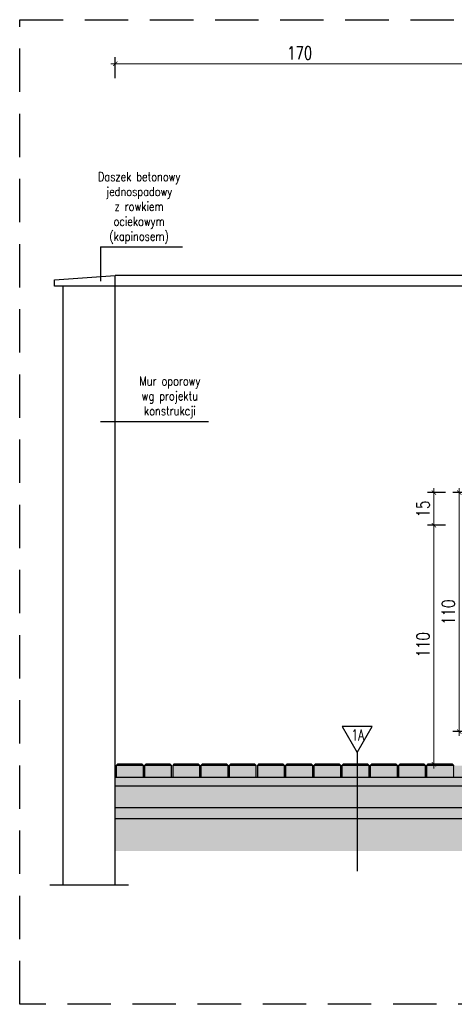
# Model space of a CAD drawing. Header units: millimetres. Extents: x 31969 to 285678, y -69766 to -1123.
# Tile 26 of 174: x 139363 to 139564, y -19240 to -18787. Entities that reach past the tile are written whole.
import ezdxf
from ezdxf.enums import TextEntityAlignment as Align
from ezdxf.lldxf.tags import DXFTag

# ---------------------------------------------------------------- set-up
doc = ezdxf.new("R2010")
doc.units = ezdxf.units.MM
doc.linetypes.add('ACAD_ISO03W100', pattern=[30, 12, -18])
doc.linetypes.add('HIDDEN', pattern=[0.375, 0.25, -0.125])
for name, color, linetype in [('a-balustrada i pochwyt', 1, 'Continuous'), ('a-opis 2', 1, 'Continuous'), ('a-przekrój 1', 3, 'Continuous'), ('a-przekrój 2', 251, 'Continuous'), ('a-przekrój 4', 118, 'Continuous'), ('a-przekrój 5', 5, 'Continuous'), ('a-przerywana', 250, 'HIDDEN'), ('a-widokowa', 3, 'Continuous'), ('a-wymiary', 11, 'Continuous')]:
    doc.layers.add(name, color=color, linetype=linetype)
doc.styles.add('RS01507', font='romans.shx', dxfattribs={"width": 0.7, "height": 0.15})
doc.styles.add('WYMIAR', font='romans.shx', dxfattribs={"width": 0.8})
doc.styles.add('WYMIARY', font='simplex.shx', dxfattribs={"width": 0.75})
tags = doc.linetypes.add('DASHED2', pattern=[0.375, 0.25, -0.125]).pattern_tags.tags
tags[6:7] = [DXFTag(74, 4), DXFTag(75, 0), DXFTag(340, '0'), DXFTag(46, 1.0), DXFTag(50, 0.0), DXFTag(44, 0.0), DXFTag(45, 0.0)]
tags[4:5] = [DXFTag(74, 4), DXFTag(75, 0), DXFTag(340, '0'), DXFTag(46, 1.0), DXFTag(50, 0.0), DXFTag(44, 0.0), DXFTag(45, 0.0)]
doc.dimstyles.new('MAREK50', dxfattribs={"dimtxt": 12.5, "dimasz": 5, "dimexe": 3, "dimexo": 2, "dimgap": 3.5, "dimtad": 1, "dimdec": 1, "dimdsep": 46, "dimtxsty": 'WYMIARY', "dimblk1": 'ARCHTICK', "dimblk2": 'ARCHTICK', "dimsah": 1, "dimcen": 2.5, "dimdle": 5, "dimadec": 0, "dimazin": 0, "dimtfac": 1, "dimtdec": 1, "dimtmove": 1, "dimatfit": 3, "dimldrblk": 'ARCHTICK', "dimfxl": 1, "dimtolj": 1, "dimtzin": 0, "dimarcsym": 0})
pattern_1 = [(45, (-1473.05335, -425.02975), (-0.1683798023, 0.5051394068), [0, -0.47625])]

# ---------------------------------------------------------------- blocks, each defined once
blk = doc.blocks.new('_ARCHTICK')
at = {"color": 0, "linetype": 'ByBlock', "const_width": 0.15}
blk.add_lwpolyline([(-0.5, -0.5), (0.5, 0.5)], dxfattribs=at)
blk = doc.blocks.new('*D259')
at = {"layer": 'a-wymiary', "color": 0, "lineweight": -2, "ltscale": 100}
blk.add_line((139570.16, -19004.26), (139562.92, -19004.26), dxfattribs=at)
at = {"layer": 'a-wymiary', "color": 0, "lineweight": 0, "ltscale": 100}
blk.add_line((139565.92, -19116.26), (139565.92, -19002.26), dxfattribs=at)
at = {"layer": 'a-wymiary', "color": 0, "linetype": 'ACAD_ISO03W100', "lineweight": -2, "ltscale": 100}
blk.add_line((139570.16, -19114.26), (139562.92, -19114.26), dxfattribs=at)
at = {"layer": 'DEFPOINTS', "color": 0, "ltscale": 100}
for p in [(139565.92, -19004.26), (139572.16, -19004.26), (139572.16, -19114.26)]:
    blk.add_point(p, dxfattribs=at)
at = {"layer": 'a-wymiary', "color": 0, "lineweight": 0, "ltscale": 100, "xscale": 2, "yscale": 2, "zscale": 2}
for p, rotation in [((139565.92, -19004.26), 90), ((139565.92, -19114.26), 270)]:
    blk.add_blockref('_ARCHTICK', p, dxfattribs=dict(at, rotation=rotation))
at = {"layer": 'a-wymiary', "color": 0, "ltscale": 100, "insert": (139560.92, -19059.26), "char_height": 6, "attachment_point": 5, "rotation": 90, "style": 'WYMIARY'}
blk.add_mtext('\\A1;110', dxfattribs=at)
blk = doc.blocks.new('*D261')
at = {"layer": 'a-wymiary', "color": 0, "lineweight": -2, "ltscale": 100}
blk.add_line((139559.53, -19019.26), (139551.25, -19019.26), dxfattribs=at)
at = {"layer": 'a-wymiary', "color": 0, "lineweight": 0, "ltscale": 100}
blk.add_line((139554.25, -19131.26), (139554.25, -19017.26), dxfattribs=at)
at = {"layer": 'a-wymiary', "color": 0, "linetype": 'ACAD_ISO03W100', "lineweight": -2, "ltscale": 100}
blk.add_line((139559.53, -19129.26), (139551.25, -19129.26), dxfattribs=at)
at = {"layer": 'DEFPOINTS', "color": 0, "ltscale": 100}
for p in [(139554.25, -19019.26), (139561.53, -19019.26), (139561.53, -19129.26)]:
    blk.add_point(p, dxfattribs=at)
at = {"layer": 'a-wymiary', "color": 0, "lineweight": 0, "ltscale": 100, "xscale": 2, "yscale": 2, "zscale": 2}
for p, rotation in [((139554.25, -19019.26), 90), ((139554.25, -19129.26), 270)]:
    blk.add_blockref('_ARCHTICK', p, dxfattribs=dict(at, rotation=rotation))
at = {"layer": 'a-wymiary', "color": 0, "ltscale": 100, "insert": (139549.25, -19074.26), "char_height": 6, "attachment_point": 5, "rotation": 90, "style": 'WYMIARY'}
blk.add_mtext('\\A1;110', dxfattribs=at)
blk = doc.blocks.new('*D262')
at = {"layer": 'a-wymiary', "color": 0, "lineweight": -2, "ltscale": 100}
blk.add_line((139559.53, -19004.26), (139551.25, -19004.26), dxfattribs=at)
at = {"layer": 'a-wymiary', "color": 0, "lineweight": 0, "ltscale": 100}
blk.add_line((139554.25, -19021.26), (139554.25, -19002.26), dxfattribs=at)
at = {"layer": 'a-wymiary', "color": 0, "linetype": 'ACAD_ISO03W100', "lineweight": -2, "ltscale": 100}
blk.add_line((139559.53, -19019.26), (139551.25, -19019.26), dxfattribs=at)
at = {"layer": 'DEFPOINTS', "color": 0, "ltscale": 100}
for p in [(139554.25, -19004.26), (139561.53, -19004.26), (139561.53, -19019.26)]:
    blk.add_point(p, dxfattribs=at)
at = {"layer": 'a-wymiary', "color": 0, "lineweight": 0, "ltscale": 100, "xscale": 2, "yscale": 2, "zscale": 2}
for p, rotation in [((139554.25, -19004.26), 90), ((139554.25, -19019.26), 270)]:
    blk.add_blockref('_ARCHTICK', p, dxfattribs=dict(at, rotation=rotation))
at = {"layer": 'a-wymiary', "color": 0, "ltscale": 100, "insert": (139549.25, -19011.76), "char_height": 6, "attachment_point": 5, "rotation": 90, "style": 'WYMIARY'}
blk.add_mtext('\\A1;15', dxfattribs=at)
blk = doc.blocks.new('*D281')
at = {"layer": 'a-wymiary', "color": 0, "lineweight": -2, "ltscale": 100}
blk.add_line((139407.4, -18813.45), (139407.4, -18803.83), dxfattribs=at)
at = {"layer": 'a-wymiary', "color": 0, "linetype": 'ACAD_ISO03W100', "lineweight": -2, "ltscale": 100}
blk.add_line((139577.4, -18813.45), (139577.4, -18803.83), dxfattribs=at)
at = {"layer": 'a-wymiary', "color": 0, "lineweight": 0, "ltscale": 100}
blk.add_line((139579.4, -18806.83), (139405.4, -18806.83), dxfattribs=at)
at = {"layer": 'DEFPOINTS', "color": 0, "ltscale": 100}
for p in [(139407.4, -18806.83), (139407.4, -18815.45), (139577.4, -18815.45)]:
    blk.add_point(p, dxfattribs=at)
at = {"layer": 'a-wymiary', "color": 0, "lineweight": 0, "ltscale": 100, "xscale": 2, "yscale": 2, "zscale": 2, "rotation": 180}
blk.add_blockref('_ARCHTICK', (139407.4, -18806.83), dxfattribs=at)
at = {"layer": 'a-wymiary', "color": 0, "lineweight": 0, "ltscale": 100, "xscale": 2, "yscale": 2, "zscale": 2}
blk.add_blockref('_ARCHTICK', (139577.4, -18806.83), dxfattribs=at)
at = {"layer": 'a-wymiary', "color": 0, "ltscale": 100, "insert": (139492.4, -18801.83), "char_height": 6, "attachment_point": 5, "style": 'WYMIARY'}
blk.add_mtext('\\A1;170', dxfattribs=at)

msp = doc.modelspace()

# ---------------------------------------------------------------- hatches: boundary and pattern name
at = {"layer": 'a-przekrój 4'}
h = msp.add_hatch(dxfattribs=at)
h.set_pattern_fill('DASH', color=256, scale=0.5, angle=45, style=0)
h.set_pattern_definition([(45, (-1473.0534, -425.0297), (2e-16, 2.24506403), [1.5875, -1.5875])])
h.paths.add_polyline_path([(139612.4, -19114.26), (139607.4, -19114.26), (139577.4, -19114.26), (139577.4, -19129.26), (139612.4, -19129.26)])
h.paths.add_polyline_path([(139642.4, -19099.26), (139637.4, -19099.26), (139607.4, -19099.26), (139607.4, -19114.26), (139642.4, -19114.26)])
h.paths.add_polyline_path([(139654.9, -19084.26), (139637.4, -19084.26), (139637.4, -19099.26), (139654.9, -19099.26)])
h.paths.add_polyline_path([(139672.4, -19084.26), (139667.4, -19084.26), (139654.9, -19084.26), (139654.9, -19099.26), (139672.4, -19099.26)])
h.paths.add_polyline_path([(139702.4, -19069.26), (139697.4, -19069.26), (139667.4, -19069.26), (139667.4, -19084.26), (139702.4, -19084.26)])
h.paths.add_polyline_path([(139732.4, -19054.26), (139727.4, -19054.26), (139697.4, -19054.26), (139697.4, -19069.26), (139732.4, -19069.26)])
h.paths.add_polyline_path([(139762.4, -19039.26), (139757.4, -19039.26), (139727.4, -19039.26), (139727.4, -19054.26), (139762.4, -19054.26)])
h.paths.add_polyline_path([(139792.4, -19024.26), (139787.4, -19024.26), (139757.4, -19024.26), (139757.4, -19039.26), (139792.4, -19039.26)])
h.paths.add_polyline_path([(139822.4, -19009.26), (139787.4, -19009.26), (139787.4, -19024.26), (139822.4, -19024.26)])
h.paths.add_polyline_path([(139420.4, -19129.89), (139407.91, -19129.89), (139407.91, -19135.26), (139420.4, -19135.26)])
h.paths.add_polyline_path([(139433.4, -19129.89), (139420.9, -19129.89), (139420.9, -19135.26), (139433.4, -19135.26)])
h.paths.add_polyline_path([(139446.4, -19129.89), (139433.9, -19129.89), (139433.9, -19135.26), (139446.4, -19135.26)])
h.paths.add_polyline_path([(139459.4, -19129.89), (139446.9, -19129.89), (139446.9, -19135.26), (139459.4, -19135.26)])
h.paths.add_polyline_path([(139472.4, -19129.89), (139459.9, -19129.89), (139459.9, -19135.26), (139472.4, -19135.26)])
h.paths.add_polyline_path([(139485.4, -19129.89), (139472.9, -19129.89), (139472.9, -19135.26), (139485.4, -19135.26)])
h.paths.add_polyline_path([(139498.4, -19129.89), (139485.9, -19129.89), (139485.9, -19135.26), (139498.4, -19135.26)])
h.paths.add_polyline_path([(139511.4, -19129.89), (139498.9, -19129.89), (139498.9, -19135.26), (139511.4, -19135.26)])
h.paths.add_polyline_path([(139524.4, -19129.89), (139511.9, -19129.89), (139511.9, -19135.26), (139524.4, -19135.26)])
h.paths.add_polyline_path([(139537.4, -19129.89), (139524.9, -19129.89), (139524.9, -19135.26), (139537.4, -19135.26)])
h.paths.add_polyline_path([(139550.4, -19129.89), (139537.9, -19129.89), (139537.9, -19135.26), (139550.4, -19135.26)])
h.paths.add_polyline_path([(139557.9, -19129.89), (139550.9, -19129.89), (139550.9, -19135.26), (139557.9, -19135.26)])
h.paths.add_polyline_path([(139563.4, -19129.89), (139557.9, -19129.89), (139557.9, -19135.26), (139563.4, -19135.26)])
h.paths.add_polyline_path([(139576.39, -19129.89), (139563.9, -19129.89), (139563.9, -19135.26), (139576.39, -19135.26)])
h.paths.add_polyline_path([(139939.15, -19009.89), (139926.65, -19009.89), (139926.65, -19015.26), (139939.15, -19015.26)])
h.paths.add_polyline_path([(139926.15, -19009.89), (139919.9, -19009.89), (139919.9, -19015.26), (139926.15, -19015.26)])
h.paths.add_polyline_path([(139919.9, -19009.89), (139913.65, -19009.89), (139913.65, -19015.26), (139919.9, -19015.26)])
h.paths.add_polyline_path([(139913.15, -19009.89), (139900.65, -19009.89), (139900.65, -19015.26), (139913.15, -19015.26)])
h.paths.add_polyline_path([(139900.15, -19009.89), (139887.65, -19009.89), (139887.65, -19015.26), (139900.15, -19015.26)])
h.paths.add_polyline_path([(139887.15, -19009.89), (139874.65, -19009.89), (139874.65, -19015.26), (139887.15, -19015.26)])
h.paths.add_polyline_path([(139874.15, -19009.89), (139861.65, -19009.89), (139861.65, -19015.26), (139874.15, -19015.26)])
h.paths.add_polyline_path([(139861.15, -19009.89), (139848.65, -19009.89), (139848.65, -19015.26), (139861.15, -19015.26)])
h.paths.add_polyline_path([(139848.15, -19009.89), (139835.65, -19009.89), (139835.65, -19015.26), (139848.15, -19015.26)])
h.paths.add_polyline_path([(139835.15, -19009.89), (139822.66, -19009.89), (139822.66, -19015.26), (139835.15, -19015.26)])
h.paths.add_polyline_path([(139974.4, -18994.26), (139969.4, -18994.26), (139939.4, -18994.26), (139939.4, -19009.26), (139974.4, -19009.26)])
h.paths.add_polyline_path([(140094.4, -18934.26), (140059.4, -18934.26), (140059.4, -18949.26), (140094.4, -18949.26)])
h.paths.add_polyline_path([(140064.4, -18949.26), (140059.4, -18949.26), (140029.4, -18949.26), (140029.4, -18964.26), (140064.4, -18964.26)])
h.paths.add_polyline_path([(140034.4, -18964.26), (140029.4, -18964.26), (140016.9, -18964.26), (140016.9, -18979.26), (140034.4, -18979.26)])
h.paths.add_polyline_path([(140016.9, -18964.26), (139999.4, -18964.26), (139999.4, -18979.26), (140016.9, -18979.26)])
h.paths.add_polyline_path([(140004.4, -18979.26), (139999.4, -18979.26), (139969.4, -18979.26), (139969.4, -18994.26), (140004.4, -18994.26)])
h.paths.add_polyline_path([(140139.9, -18934.89), (140133.65, -18934.89), (140133.65, -18940.26), (140139.9, -18940.26)])
h.paths.add_polyline_path([(140133.15, -18934.89), (140120.65, -18934.89), (140120.65, -18940.26), (140133.15, -18940.26)])
h.paths.add_polyline_path([(140120.15, -18934.89), (140107.65, -18934.89), (140107.65, -18940.26), (140120.15, -18940.26)])
h.paths.add_polyline_path([(140107.15, -18934.89), (140094.66, -18934.89), (140094.66, -18940.26), (140107.15, -18940.26)])
h = msp.add_hatch(dxfattribs=at)
h.set_pattern_fill('EARTH', color=256, scale=0.5, angle=45, style=0)
h.set_pattern_definition([(45, (-1473.0534, -425.0297), (4e-16, 4.49012806), [3.175, -3.175]), (45, (-1473.8953, -424.188), (4e-16, 4.49012806), [3.175, -3.175]), (45, (-1474.737, -423.346), (4e-16, 4.49012806), [3.175, -3.175]), (135, (-1474.737, -422.7847), (-4.49012806, 4e-16), [3.175, -3.175]), (135, (-1473.8953, -421.9428), (-4.49012806, 4e-16), [3.175, -3.175]), (135, (-1473.0534, -421.101), (-4.49012806, 4e-16), [3.175, -3.175])])
h.paths.add_polyline_path([(140139.9, -18975.05), (140139.9, -18972.93), (140142.46, -18972.04), (140137.89, -18970.79), (140139.9, -18970.2), (140139.9, -18959.26), (140094.4, -18959.26), (140094.4, -18981.03), (140016.9, -19019.78), (140016.9, -19036.55)])
h.paths.add_polyline_path([(140016.9, -19019.78), (140007.94, -19024.26), (139974.4, -19024.26), (139974.4, -19039.26), (140011.49, -19039.26), (140016.9, -19036.55)])
h.paths.add_polyline_path([(139939.4, -19034.26), (139919.9, -19034.26), (139919.9, -19049.26), (139939.4, -19049.26)])
h.paths.add_polyline_path([(139919.9, -19034.26), (139822.4, -19034.26), (139822.4, -19056.03), (139654.9, -19139.78), (139654.9, -19156.55), (139869.49, -19049.26), (139919.9, -19049.26)])
h.paths.add_polyline_path([(139654.9, -19139.78), (139645.94, -19144.26), (139612.4, -19144.26), (139612.4, -19159.26), (139649.49, -19159.26), (139654.9, -19156.55)])
h.paths.add_polyline_path([(139577.4, -19154.26), (139557.9, -19154.26), (139557.9, -19169.26), (139577.4, -19169.26)])
h.paths.add_polyline_path([(139557.9, -19154.26), (139407.4, -19154.26), (139407.4, -19169.26), (139557.9, -19169.26)])
at = {"layer": 'a-przekrój 4', "ltscale": 1.5}
h = msp.add_hatch(dxfattribs=at)
h.set_pattern_fill('DOTS', color=256, scale=0.3, angle=45, style=0)
h.set_pattern_definition(pattern_1)
h.paths.add_polyline_path([(139557.9, -19135.26), (139407.4, -19135.26), (139407.4, -19139.26), (139557.9, -19139.26)])
h.paths.add_polyline_path([(139577.4, -19135.26), (139557.9, -19135.26), (139557.9, -19139.26), (139577.4, -19139.26)])
h.paths.add_polyline_path([(139939.4, -19015.26), (139919.9, -19015.26), (139919.9, -19019.26), (139939.4, -19019.26)])
h.paths.add_polyline_path([(139919.9, -19015.26), (139913.65, -19015.26), (139822.4, -19015.26), (139822.4, -19019.26), (139919.9, -19019.26)])
at = {"layer": 'a-przekrój 4'}
h = msp.add_hatch(dxfattribs=at)
h.set_pattern_fill('AR-CONC', color=256, scale=0.02, style=0)
h.set_pattern_definition([(50, (-1473.0534, -425.0297), (3.64369338, -0.31878171), [0.381, -4.191]), (355, (-1473.0534, -425.0297), (-0.70486843, 3.8211369), [0.3048, -3.35281168]), (100.4514447, (-1472.7497, -425.0563), (2.93882494, 3.50235504), [0.32380018, -3.56180489]), (46.1842, (-1473.0534, -424.0137), (5.42158082, -0.84084656), [0.5715, -6.2865]), (96.6355576, (-1472.6016, -424.084), (4.74808268, 4.9485225), [0.48570046, -5.34271216]), (351.184151, (-1473.0534, -424.014), (4.74808268, 4.9485225), [0.45719934, -5.02919464]), (21, (-1472.5454, -424.2677), (3.032287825, -2.045303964), [0.381, -4.191]), (326, (-1472.5454, -424.2677), (1.23604057, 3.68375932), [0.3048, -3.3528]), (71.451445, (-1472.2927, -424.4382), (4.268328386, 1.63845538), [0.32380018, -3.56179875]), (37.5, (-1473.0534, -425.0297), (0.061772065, 1.691100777), [0, -3.31216, 0, -3.4036, 0, -3.3655]), (7.5, (-1473.0534, -425.0297), (1.33639325, 2.003611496), [0, -1.94056, 0, -3.23596, 0, -1.2827]), (327.5, (-1474.1862, -425.0297), (2.711811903, -0.11457488), [0, -1.27, 0, -3.9624, 0, -5.2578]), (317.5, (-1474.6942, -425.0297), (2.962583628, 0.50852982), [0, -1.651, 0, -2.63144, 0, -3.7338])])
h.paths.add_polyline_path([(139557.9, -19139.26), (139407.4, -19139.26), (139407.4, -19149.26), (139557.9, -19149.26)])
h.paths.add_polyline_path([(139577.4, -19139.26), (139557.9, -19139.26), (139557.9, -19149.26), (139577.4, -19149.26)])
h.paths.add_polyline_path([(139919.9, -19019.26), (139822.4, -19019.26), (139822.4, -19024.26), (139822.4, -19029.26), (139919.9, -19029.26)])
h.paths.add_polyline_path([(139939.4, -19019.26), (139919.9, -19019.26), (139919.9, -19029.26), (139939.4, -19029.26)])
at = {"layer": 'a-przekrój 4', "ltscale": 1.5}
h = msp.add_hatch(dxfattribs=at)
h.set_pattern_fill('DOTS', color=256, scale=0.3, angle=45, style=0)
h.set_pattern_definition(pattern_1)
h.paths.add_polyline_path([(139557.9, -19149.26), (139407.4, -19149.26), (139407.4, -19154.26), (139557.9, -19154.26)])
h.paths.add_polyline_path([(139577.4, -19149.26), (139557.9, -19149.26), (139557.9, -19154.26), (139577.4, -19154.26)])
h.paths.add_polyline_path([(139919.9, -19029.26), (139822.4, -19029.26), (139822.4, -19034.26), (139919.9, -19034.26)])
h.paths.add_polyline_path([(139939.4, -19029.26), (139919.9, -19029.26), (139919.9, -19034.26), (139939.4, -19034.26)])

# ---------------------------------------------------------------- linework, layer by layer
at = {"layer": 'a-balustrada i pochwyt'}
msp.add_line((139518.92, -19123.85), (139518.92, -19178.53), dxfattribs=at)
msp.add_lwpolyline([(139518.92, -19123.85), (139525.8, -19111.94), (139512.05, -19111.94), (139518.92, -19123.85), (139518.92, -19123.85)], dxfattribs=at)
at = {"layer": 'a-opis 2', "ltscale": 0.1}
for p, q in [((139400.6, -18891.11), (139438.46, -18891.11)), ((139400.6, -18891.11), (139400.6, -18906.95)), ((139400.6, -18971.48), (139450.47, -18971.48))]:
    msp.add_line(p, q, dxfattribs=at)
at = {"layer": 'a-przekrój 1'}
for points in [[(139407.4, -19139.26), (139577.4, -19139.26)], [(139407.4, -19149.26), (139577.4, -19149.26)], [(139407.4, -19154.26), (139577.4, -19154.26)]]:
    msp.add_lwpolyline(points, dxfattribs=at)
at = {"layer": 'a-przekrój 2'}
for points in [[(139420.4, -19129.89), (139407.91, -19129.89)], [(139433.4, -19129.89), (139420.9, -19129.89)], [(139446.4, -19129.89), (139433.9, -19129.89)], [(139459.4, -19129.89), (139446.9, -19129.89)], [(139472.4, -19129.89), (139459.9, -19129.89)], [(139485.4, -19129.89), (139472.9, -19129.89)], [(139498.4, -19129.89), (139485.9, -19129.89)], [(139511.4, -19129.89), (139498.9, -19129.89)], [(139524.4, -19129.89), (139511.9, -19129.89)], [(139537.4, -19129.89), (139524.9, -19129.89)], [(139550.4, -19129.89), (139537.9, -19129.89)], [(139563.4, -19129.89), (139550.9, -19129.89)]]:
    msp.add_lwpolyline(points, dxfattribs=at)
at = {"layer": 'a-przekrój 5'}
for points in [[(139407.91, -19135.26), (139420.4, -19135.26), (139420.4, -19129.89), (139419.82, -19129.26), (139408.49, -19129.26), (139407.91, -19129.89), (139407.91, -19135.26)], [(139420.9, -19135.26), (139433.4, -19135.26), (139433.4, -19129.89), (139432.82, -19129.26), (139421.49, -19129.26), (139420.9, -19129.89), (139420.9, -19135.26)], [(139433.9, -19135.26), (139446.4, -19135.26), (139446.4, -19129.89), (139445.82, -19129.26), (139434.49, -19129.26), (139433.9, -19129.89), (139433.9, -19135.26)], [(139446.9, -19135.26), (139459.4, -19135.26), (139459.4, -19129.89), (139458.82, -19129.26), (139447.49, -19129.26), (139446.9, -19129.89), (139446.9, -19135.26)], [(139459.9, -19135.26), (139472.4, -19135.26), (139472.4, -19129.89), (139471.82, -19129.26), (139460.49, -19129.26), (139459.9, -19129.89), (139459.9, -19135.26)], [(139472.9, -19135.26), (139485.4, -19135.26), (139485.4, -19129.89), (139484.82, -19129.26), (139473.49, -19129.26), (139472.9, -19129.89), (139472.9, -19135.26)], [(139485.9, -19135.26), (139498.4, -19135.26), (139498.4, -19129.89), (139497.82, -19129.26), (139486.49, -19129.26), (139485.9, -19129.89), (139485.9, -19135.26)], [(139498.9, -19135.26), (139511.4, -19135.26), (139511.4, -19129.89), (139510.82, -19129.26), (139499.49, -19129.26), (139498.9, -19129.89), (139498.9, -19135.26)], [(139511.9, -19135.26), (139524.4, -19135.26), (139524.4, -19129.89), (139523.82, -19129.26), (139512.48, -19129.26), (139511.9, -19129.89), (139511.9, -19135.26)], [(139524.9, -19135.26), (139537.4, -19135.26), (139537.4, -19129.89), (139536.82, -19129.26), (139525.48, -19129.26), (139524.9, -19129.89), (139524.9, -19135.26)], [(139537.9, -19135.26), (139550.4, -19135.26), (139550.4, -19129.89), (139549.82, -19129.26), (139538.48, -19129.26), (139537.9, -19129.89), (139537.9, -19135.26)], [(139550.9, -19135.26), (139563.4, -19135.26), (139563.4, -19129.89), (139562.81, -19129.26), (139551.48, -19129.26), (139550.9, -19129.89), (139550.9, -19135.26)], [(139407.4, -19135.26), (139577.4, -19135.26)]]:
    msp.add_lwpolyline(points, dxfattribs=at)
at = {"layer": 'a-przerywana', "color": 3, "ltscale": 80}
msp.add_lwpolyline([(139363.42, -18786.52), (140155.4, -18786.52), (140155.4, -19239.8), (139363.42, -19239.8)], close=True, dxfattribs=at)
at = {"layer": 'a-widokowa'}
for p, q in [((139379.4, -18906.26), (139407.4, -18904.26)), ((139407.4, -19184.92), (139407.4, -18904.26)), ((140094.4, -18904.26), (139407.4, -18904.26)), ((139379.4, -18909.26), (139379.4, -18906.26)), ((139383.4, -18909.26), (139379.4, -18909.26)), ((139383.4, -19184.92), (139383.4, -18909.26)), ((140094.4, -18909.26), (139383.4, -18909.26))]:
    msp.add_line(p, q, dxfattribs=at)
at = {"layer": 'a-widokowa', "linetype": 'DASHED2', "ltscale": 30}
msp.add_line((139413.59, -19184.92), (139377.3, -19184.92), dxfattribs=at)

# ---------------------------------------------------------------- texts
at = {"layer": 'a-balustrada i pochwyt', "style": 'RS01507', "width": 0.7}
msp.add_text('1A', height=5.194, dxfattribs=at).set_placement((139519.21, -19115.83), align=Align.MIDDLE_CENTER)
at = {"layer": 'a-opis 2', "ltscale": 0.1, "char_height": 4.1154, "width": 42.0493, "attachment_point": 9, "style": 'WYMIAR'}
for s, insert in [('\\pxqc;Daszek betonowy jednospadowy \\Pz rowkiem ociekowym (kapinosem)', (139439.48, -18889.64)), ('\\pxqc;Mur oporowy \\Pwg projektu konstrukcji', (139453.64, -18970.01))]:
    msp.add_mtext(s, dxfattribs=dict(at, insert=insert))

# ---------------------------------------------------------------- dimensions: what is measured, and where the dimension line sits
at = {"layer": 'a-wymiary', "ltscale": 100}
dim = msp.add_linear_dim(base=(139407.4, -18806.83), p1=(139577.4, -18815.45), p2=(139407.4, -18815.45), dimstyle='MAREK50', override={"dimtxt": 6, "dimasz": 2, "dimgap": 2, "dimdle": 2, "dimfxl": 10, "dimlwd": 0}, dxfattribs=at)
dim.commit()
dim.dimension.update_dxf_attribs({"geometry": '*D281', "text_midpoint": (139492.4, -18801.83)})
for base, p1, p2, picture, middle in [((139554.25, -19004.26), (139561.53, -19019.26), (139561.53, -19004.26), '*D262', (139549.25, -19011.76)), ((139565.92, -19004.26), (139572.16, -19114.26), (139572.16, -19004.26), '*D259', (139560.92, -19059.26)), ((139554.25, -19019.26), (139561.53, -19129.26), (139561.53, -19019.26), '*D261', (139549.25, -19074.26))]:
    dim = msp.add_linear_dim(base=base, p1=p1, p2=p2, angle=90, dimstyle='MAREK50', override={"dimtxt": 6, "dimasz": 2, "dimgap": 2, "dimdle": 2, "dimfxl": 10, "dimlwd": 0}, dxfattribs=at)
    dim.commit()
    dim.dimension.update_dxf_attribs({"geometry": picture, "text_midpoint": middle})

doc.saveas('drawing.dxf')
